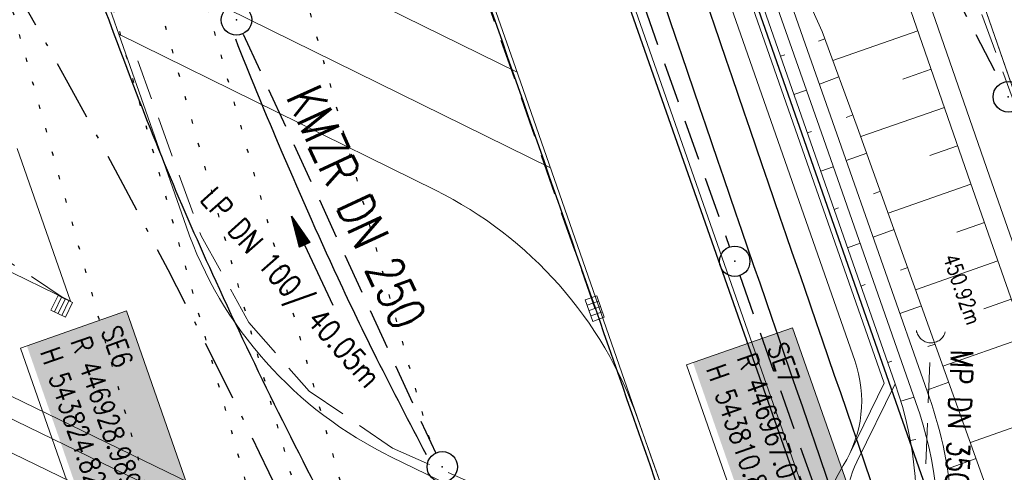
# Model space of a CAD drawing. Extents: x 446740 to 447511, y 442825 to 444215.
# Tile 42 of 94: x 446927 to 446976, y 443816 to 443838. Entities that reach past the tile are written whole.
import ezdxf
from ezdxf.enums import TextEntityAlignment as Align

# ---------------------------------------------------------------- set-up
doc = ezdxf.new("R2010")
doc.units = 0
doc.header["$LTSCALE"] = 2
doc.header["$MEASUREMENT"] = 0
for name, pattern in [('AUSGEZOGEN', [0]), ('BAB-FM2', [2.6, 1.5, -0.5, 0.1, -0.5]), ('GESTRICH-X2', [1.5, 1, -0.5]), ('PUNKTX2_STR', [0.6, 0.1, -0.5])]:
    doc.linetypes.add(name, pattern=pattern)
doc.layers.get('0').update_dxf_attribs({"linetype": 'AUSGEZOGEN'})
for name, color, linetype in [('205-GRENZL-BAB', 7, 'AUSGEZOGEN'), ('BAB_FM', 5, 'BAB-FM2'), ('Bahnachse', 7, 'CONTINUOUS'), ('Beschriftung', 7, 'CONTINUOUS'), ('DURCHL', 200, 'GESTRICH-X2'), ('FBRTOP', 250, 'AUSGEZOGEN'), ('Gleisachsen', 7, 'CONTINUOUS'), ('Hintergrund', 7, 'CONTINUOUS'), ('Hintergrundplan', 7, 'CONTINUOUS'), ('Ingenieurbauwerke', 15, 'CONTINUOUS'), ('KANAL', 7, 'GESTRICH-X2'), ('MULDE', 250, 'AUSGEZOGEN'), ('PFEIL', 7, 'CONTINUOUS'), ('SCHLITZRINNE', 200, 'AUSGEZOGEN'), ('SCHSYMBOL', 200, 'AUSGEZOGEN'), ('STRASSE', 250, 'AUSGEZOGEN'), ('TEXTO', 4, 'CONTINUOUS'), ('WEG', 250, 'GESTRICH-X2')]:
    doc.layers.add(name, color=color, linetype=linetype)
doc.styles.add('11', font='txt_____.ttf', dxfattribs={"width": 0.8, "height": 1})
doc.styles.add('6', font='txt_____.ttf', dxfattribs={"width": 0.8, "height": 1})
doc.styles.add('8', font='txt_____.ttf', dxfattribs={"width": 0.8, "height": 1})
doc.styles.add('ROMANS', font='romans.shx', dxfattribs={"width": 0.8})

# ---------------------------------------------------------------- blocks, each defined once
blk = doc.blocks.new('GST')
at = {"color": 0}
blk.add_circle((0, 0), 0.75, dxfattribs=at)
blk.add_point((0, 0), dxfattribs=at)
blk = doc.blocks.new('10')
blk.add_blockref('GST', (0, 0))
blk = doc.blocks.new('PFEIL2')
at = {"color": 0}
for p, q in [((0.88, 0.002), (-2.401, -0.012)), ((0.881, -0.271), (0.879, 0.276)), ((0.879, 0.276), (2.429, 0.009)), ((0.911, 0.27), (0.879, 0.265)), ((0.965, 0.261), (0.879, 0.246)), ((1.019, 0.252), (0.879, 0.228)), ((1.073, 0.242), (0.879, 0.209)), ((1.127, 0.233), (0.879, 0.191)), ((1.181, 0.224), (0.879, 0.172)), ((1.235, 0.214), (0.879, 0.154)), ((1.289, 0.205), (0.879, 0.135)), ((1.343, 0.196), (0.879, 0.117)), ((1.397, 0.187), (0.879, 0.098)), ((1.451, 0.177), (0.879, 0.08)), ((1.505, 0.168), (0.879, 0.061)), ((1.559, 0.159), (0.88, 0.043)), ((1.613, 0.149), (0.88, 0.024)), ((1.668, 0.14), (0.88, 0.006)), ((1.722, 0.131), (0.88, -0.013)), ((1.776, 0.121), (0.88, -0.031)), ((1.83, 0.112), (0.88, -0.05)), ((1.884, 0.103), (0.88, -0.068)), ((1.938, 0.094), (0.88, -0.087)), ((1.992, 0.084), (0.88, -0.105)), ((2.046, 0.075), (0.88, -0.124)), ((2.1, 0.066), (0.88, -0.142)), ((2.154, 0.056), (0.88, -0.161)), ((2.208, 0.047), (0.88, -0.179)), ((2.262, 0.038), (0.881, -0.198)), ((2.316, 0.029), (0.881, -0.216)), ((2.37, 0.019), (0.881, -0.235)), ((2.424, 0.01), (0.881, -0.253)), ((2.429, 0.009), (0.881, -0.271))]:
    blk.add_line(p, q, dxfattribs=at)
blk = doc.blocks.new('SK-rechteck Mitt')
at = {"color": 18, "lineweight": 9, "true_color": 0x000000}
for p, q in [((-0.375, 0.2), (-0.375, -0.2)), ((-0.375, 0.2), (0.375, 0.2)), ((-0.1875, 0.2), (-0.1875, -0.2)), ((0, 0.2), (0, -0.2)), ((0.1875, 0.2), (0.1875, -0.2)), ((0.375, 0.2), (0.375, -0.2)), ((-0.375, -0.2), (0.375, -0.2))]:
    blk.add_line(p, q, dxfattribs=at)
blk = doc.blocks.new('SK-quadrat Rand')
at = {"color": 18, "lineweight": 9, "true_color": 0x000000}
for p, q in [((-0.4, 0.8), (-0.4, 0)), ((-0.4, 0.8), (0.4, 0.8)), ((-0.2, 0.8), (-0.2, 0)), ((0, 0.8), (0, 0)), ((0.2, 0.8), (0.2, 0)), ((0.4, 0.8), (0.4, 0)), ((-0.4, 0), (0.4, 0))]:
    blk.add_line(p, q, dxfattribs=at)
blk = doc.blocks.new('Ein-_Auslauf')
at = {"color": 18, "lineweight": 9, "true_color": 0x000000}
blk.add_lwpolyline([(-0.700676, -0.583948, -0.816874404), (0.724419, -0.589597)], format="xyb", dxfattribs=at)

msp = doc.modelspace()

# ---------------------------------------------------------------- linework, layer by layer
at = {"layer": '205-GRENZL-BAB', "flags": 128}
msp.add_lwpolyline([(446938.808, 443909.082), (447023.182, 443668.438)], dxfattribs=at)
at = {"layer": 'BAB_FM', "flags": 128}
msp.add_lwpolyline([(446907.736, 443871.618, 0.029826), (446920.778, 443849.819, -0.026843), (446940.011, 443814.418), (446940.648, 443813.135, 0.040013), (446962.986, 443779.495), (446965.138, 443775.204, -0.343593), (446964.346, 443771.555), (446956.984, 443765.535, 0.398511), (446956.832, 443763.357), (446978.31, 443740.079), (447000.468, 443715.992), (447014.94, 443691.092), (447028.903, 443660.538), (447030.814, 443654.35), (447019.085, 443640.703), (447035.188, 443587.926), (447041.09, 443572.533)], format="xyb", dxfattribs=at)
at = {"layer": 'Bahnachse', "color": 7, "linetype": 'PUNKTX2_STR'}
msp.add_line((446923.905, 443874.698), (446945.645, 443797.198), dxfattribs=at)
at = {"layer": 'Beschriftung', "color": 18, "lineweight": 9, "true_color": 0x000000}
for points in [[(446932.366, 443823.663), (446935.603, 443814.395), (446930.38, 443812.57), (446927.142, 443821.838), (446932.366, 443823.663)], [(446965.228, 443822.838), (446968.378, 443813.821), (446963.154, 443811.996), (446960.004, 443821.013), (446965.228, 443822.838)]]:
    msp.add_lwpolyline(points, close=True, dxfattribs=at)
at = {"layer": 'DURCHL'}
msp.add_line((446959.094, 443866.594), (446975.531, 443834.875), dxfattribs=at)
at = {"layer": 'FBRTOP', "color": 0, "const_width": 0.5}
for points in [[(447118.971, 443523.408, 0), (447120.057, 443520.305, 0.000001), (447128.316, 443496.708, -0.000001), (447136.574, 443473.112)], [(446961.367, 443973.726, -0.000008), (446963.147, 443968.64, -0.000007), (446967.276, 443956.841, 0.000013), (446971.405, 443945.042, 0.000013), (446975.535, 443933.245, -0.000019), (446979.664, 443921.447, -0.000006), (446983.793, 443909.648, 0.000004), (446987.922, 443897.849, 0.000002), (447000.31, 443862.454, 0.000002), (447012.697, 443827.06, 0.000004), (447025.085, 443791.665, -0.000006), (447037.473, 443756.271, 0), (447039.084, 443751.668, 0.000003)], [(446950.07, 443969.773, 0.000089), (446952.953, 443961.485, 0.000026), (446968.558, 443916.655, 0.000443), (446969.471, 443914.039, 0.00013), (446975.672, 443896.342, -0.000082), (446985.547, 443868.172, -0.00001), (446990.142, 443855.056, -0.000011), (446994.25, 443843.328, -0.000533), (447001.752, 443821.837, 0.000455), (447010.521, 443796.702, 0.000701), (447018.513, 443773.963, -0.000624), (447027.494, 443748.425, -0.000234), (447028.928, 443744.324, 0.000022), (447043.87, 443701.542, 0.000434), (447045.613, 443696.566, 0.000135), (447051.241, 443680.557)], [(446934.939, 443964.477, -0.000008), (446936.719, 443959.39, -0.000007), (446940.848, 443947.592, 0.000013), (446944.977, 443935.794, 0.000013), (446949.106, 443923.995, -0.000019), (446953.236, 443912.197, -0.000006), (446957.365, 443900.399, 0.000004), (446961.494, 443888.601, 0.000002), (446973.881, 443853.206, 0.000002), (446986.269, 443817.81, 0.000004), (446998.657, 443782.416, -0.000006), (447011.045, 443747.021, -0.000001), (447016.033, 443732.768, 0.000003)]]:
    msp.add_lwpolyline(points, format="xyb", dxfattribs=at)
at = {"layer": 'FBRTOP', "color": 0}
msp.add_lwpolyline([(446964.221, 443974.725, 0.000003), (446967.365, 443965.643, 0.00002), (446968.622, 443962.013, 0.001124), (446976.568, 443939.234, -0.000442), (446996.834, 443881.391), (447012.742, 443835.838, 0.000388), (447024.088, 443803.43, 0.00025), (447041.743, 443753.205)], format="xyb", dxfattribs=at)
at = {"layer": 'Gleisachsen', "color": 7, "linetype": 'PUNKTX2_STR'}
for p, q in [((446910.631, 443913.691), (446943.479, 443796.59)), ((446931.509, 443855.924), (446947.812, 443797.805))]:
    msp.add_line(p, q, dxfattribs=at)
at = {"layer": 'Hintergrund', "color": 254, "lineweight": 18, "true_color": 0xcccccc}
for p, q in [((446892.597, 443949.658), (446931.989, 443837.306)), ((446928.682, 443846.736), (446951.641, 443835.432)), ((446930.335, 443842.021), (446953.285, 443830.722)), ((446971.406, 443837.467), (446967.211, 443836.012)), ((446966.817, 443837.077), (446966.507, 443836.963)), ((446964.635, 443836.217), (446964.841, 443836.289)), ((446972.061, 443835.578), (446970.676, 443835.097)), ((446967.512, 443835.202), (446966.551, 443834.846)), ((446965.296, 443834.329), (446965.914, 443834.546)), ((446972.717, 443833.688), (446968.596, 443832.258)), ((446968.207, 443833.327), (446967.876, 443833.204)), ((446965.958, 443832.442), (446966.164, 443832.514)), ((446926.97, 443831.677), (446929.606, 443824.153)), ((446973.373, 443831.799), (446972.006, 443831.324)), ((446968.888, 443831.446), (446967.872, 443831.082)), ((446916.215, 443830.658), (446929.606, 443824.153)), ((446966.619, 443830.554), (446967.24, 443830.772)), ((446974.029, 443829.909), (446969.951, 443828.478)), ((446969.562, 443829.563), (446969.22, 443829.441)), ((446967.28, 443828.667), (446967.488, 443828.739)), ((446974.691, 443828.022), (446973.336, 443827.547)), ((446970.237, 443827.681), (446969.198, 443827.308)), ((446967.942, 443826.779), (446968.565, 443826.998)), ((446970.912, 443825.798), (446970.561, 443825.672)), ((446975.353, 443826.135), (446971.301, 443824.713)), ((446968.603, 443824.892), (446968.811, 443824.965)), ((446971.587, 443823.915), (446970.523, 443823.534)), ((446976.016, 443824.248), (446974.669, 443823.775)), ((446972.261, 443822.032), (446971.903, 443821.904)), ((446976.678, 443822.361), (446972.65, 443820.947)), ((446969.926, 443821.117), (446970.135, 443821.19)), ((446972.936, 443820.15), (446971.849, 443819.76)), ((446970.567, 443819.223), (446971.227, 443819.419)), ((446978.003, 443818.586), (446974, 443817.182)), ((446973.611, 443818.267), (446973.225, 443818.129)), ((446971.035, 443817.279), (446971.303, 443817.329)), ((446974.286, 443816.384), (446972.876, 443815.879))]:
    msp.add_line(p, q, dxfattribs=at)
for points in [[(446931.127, 443963.143), (446935.752, 443949.918), (446944.508, 443924.8), (446951.196, 443905.817), (446961.721, 443875.748), (446970.434, 443850.942), (446977.309, 443831.13), (446985.117, 443808.885), (446986.607, 443804.627)], [(446928.767, 443962.317), (446933.392, 443949.093), (446942.149, 443923.973), (446948.837, 443904.989), (446959.362, 443874.92), (446968.074, 443850.118), (446974.949, 443830.306), (446982.758, 443808.057), (446984.248, 443803.801)], [(446927.823, 443961.987), (446932.448, 443948.763), (446941.205, 443923.642), (446947.894, 443904.657), (446958.418, 443874.589), (446967.13, 443849.788), (446974.005, 443829.977), (446981.815, 443807.726), (446983.304, 443803.471)], [(446920.891, 443959.56), (446969.752, 443820.101), (446968.065, 443816.669)], [(446915.699, 443957.743), (446967.152, 443810.886)], [(446917.414, 443933.284), (446924.041, 443914.706), (446934.112, 443885.56), (446939.404, 443870.324), (446945.604, 443852.678), (446947.103, 443848.344), (446951.558, 443835.672), (446958.342, 443816.231), (446958.773, 443815)], [(446956.96, 443803.641), (446924.511, 443819.4), (446956.96, 443803.641)], [(446956.96, 443803.641), (446924.511, 443819.4), (446956.96, 443803.641)], [(446956.306, 443802.291), (446923.843, 443818.057)]]:
    msp.add_lwpolyline(points, dxfattribs=at)
for points in [[(446924.217, 443960.724), (446924.339, 443960.344), (446925.837, 443955.571), (446927.122, 443950.723), (446928.798, 443946.012), (446930.379, 443941.268), (446932.009, 443936.542), (446933.601, 443931.801), (446935.372, 443927.124), (446935.7, 443926.102), (446945.181, 443898.773), (446958.291, 443860.982), (446959.93, 443856.258), (446961.573, 443851.536), (446963.22, 443846.815), (446964.869, 443842.095), (446965.847, 443839.304), (446966.685, 443837.433), (446968.423, 443832.743), (446975.129, 443814.03, -0.048938), (446974.989, 443809.593, 0.113003), (446975.807, 443801.512), (446976.063, 443800.822)], [(446973.503, 443799.874), (446973.234, 443800.599, -0.113568), (446972.281, 443809.941, 0.117419), (446971.319, 443819.157), (446966.753, 443832.158), (446965.096, 443836.876), (446963.442, 443841.595), (446961.793, 443846.315), (446960.146, 443851.036), (446958.503, 443855.758), (446956.864, 443860.482), (446943.754, 443898.273), (446922.318, 443960.06)], [(446922.979, 443960.291), (446944.415, 443898.503), (446957.525, 443860.712), (446959.164, 443855.988), (446960.807, 443851.267), (446962.453, 443846.546), (446964.102, 443841.827), (446965.756, 443837.108), (446967.413, 443832.39), (446971.979, 443819.389, -0.068029), (446973.104, 443813.896, -0.048999), (446972.975, 443809.85, 0.113451), (446973.894, 443800.834), (446974.159, 443800.117)], [(446972.481, 443799.529), (446971.97, 443801.003, -0.118953), (446971.098, 443810.826, 0.125853), (446970.293, 443820.069), (446921.363, 443959.725, 0.414457)], [(446919.947, 443959.23), (446968.302, 443821.214, -0.227664), (446967.728, 443816.05, 0.227694), (446967.152, 443810.886)], [(446897.6, 443843.067), (446898.469, 443840.587, 0.197945), (446910.127, 443827.503), (446957.397, 443804.54, -0.198221), (446967.534, 443793.163), (446971.143, 443782.864, 0.096812), (446989.793, 443750.488)], [(446970.293, 443820.069), (446968.408, 443816.234, 0.200367), (446968.149, 443812.004)]]:
    msp.add_lwpolyline(points, format="xyb", dxfattribs=at)
msp.add_lwpolyline([(446945.444, 443816.465), (446959.797, 443809.494, -0.012202), (446960.903, 443808.923), (446959.71, 443812.31), (446958.773, 443815), (446957.6, 443818.327, 0.195503), (446947.62, 443829.611), (446931.989, 443837.306), (446935.308, 443827.838, 0.197884), (446945.444, 443816.465)], format="xyb", close=True, dxfattribs=at)
at = {"layer": 'Hintergrundplan', "color": 254, "lineweight": 18, "true_color": 0xcccccc}
for p, q in [((446892.597, 443949.658), (446931.989, 443837.306)), ((446970.434, 443850.942), (446977.309, 443831.13)), ((446928.682, 443846.736), (446951.641, 443835.432)), ((446930.335, 443842.021), (446953.285, 443830.722)), ((446971.406, 443837.467), (446967.211, 443836.012)), ((446966.817, 443837.077), (446966.507, 443836.963)), ((446964.635, 443836.217), (446964.841, 443836.289)), ((446972.061, 443835.578), (446970.676, 443835.097)), ((446967.512, 443835.202), (446966.551, 443834.846)), ((446965.296, 443834.329), (446965.914, 443834.546)), ((446972.717, 443833.688), (446968.596, 443832.258)), ((446968.207, 443833.327), (446967.876, 443833.204)), ((446965.958, 443832.442), (446966.164, 443832.514)), ((446926.97, 443831.677), (446929.606, 443824.153)), ((446973.373, 443831.799), (446972.006, 443831.324)), ((446968.888, 443831.446), (446967.872, 443831.082)), ((446916.215, 443830.658), (446929.606, 443824.153)), ((446966.619, 443830.554), (446967.24, 443830.772)), ((446974.029, 443829.909), (446969.951, 443828.478)), ((446969.562, 443829.563), (446969.22, 443829.441)), ((446967.28, 443828.667), (446967.488, 443828.739)), ((446974.691, 443828.022), (446973.336, 443827.547)), ((446970.237, 443827.681), (446969.198, 443827.308)), ((446967.942, 443826.779), (446968.565, 443826.998)), ((446970.912, 443825.798), (446970.561, 443825.672)), ((446975.353, 443826.135), (446971.301, 443824.713)), ((446968.603, 443824.892), (446968.811, 443824.965)), ((446971.587, 443823.915), (446970.523, 443823.534)), ((446976.016, 443824.248), (446974.669, 443823.775)), ((446972.261, 443822.032), (446971.903, 443821.904)), ((446976.678, 443822.361), (446972.65, 443820.947)), ((446969.926, 443821.117), (446970.135, 443821.19)), ((446972.936, 443820.15), (446971.849, 443819.76)), ((446970.567, 443819.223), (446971.227, 443819.419)), ((446978.003, 443818.586), (446974, 443817.182)), ((446973.611, 443818.267), (446973.225, 443818.129)), ((446971.035, 443817.279), (446971.303, 443817.329)), ((446974.286, 443816.384), (446972.876, 443815.879))]:
    msp.add_line(p, q, dxfattribs=at)
for points in [[(446928.767, 443962.317), (446933.392, 443949.093), (446942.149, 443923.973), (446948.837, 443904.989), (446959.362, 443874.92), (446968.074, 443850.118), (446974.949, 443830.306), (446982.758, 443808.057), (446984.248, 443803.801)], [(446927.823, 443961.987), (446932.448, 443948.763), (446941.205, 443923.642), (446947.894, 443904.657), (446958.418, 443874.589), (446967.13, 443849.788), (446974.005, 443829.977), (446981.815, 443807.726), (446983.304, 443803.471)], [(446920.891, 443959.56), (446969.752, 443820.101), (446968.065, 443816.669)], [(446915.699, 443957.743), (446967.152, 443810.886)], [(446917.414, 443933.284), (446924.041, 443914.706), (446934.112, 443885.56), (446939.404, 443870.324), (446945.604, 443852.678), (446947.103, 443848.344), (446951.558, 443835.672), (446958.342, 443816.231), (446958.773, 443815)], [(446956.96, 443803.641), (446924.511, 443819.4), (446956.96, 443803.641)], [(446956.96, 443803.641), (446924.511, 443819.4), (446956.96, 443803.641)], [(446956.306, 443802.291), (446923.843, 443818.057)]]:
    msp.add_lwpolyline(points, dxfattribs=at)
for points in [[(446924.217, 443960.724), (446924.339, 443960.344), (446925.837, 443955.571), (446927.122, 443950.723), (446928.798, 443946.012), (446930.379, 443941.268), (446932.009, 443936.542), (446933.601, 443931.801), (446935.372, 443927.124), (446935.7, 443926.102), (446945.181, 443898.773), (446958.291, 443860.982), (446959.93, 443856.258), (446961.573, 443851.536), (446963.22, 443846.815), (446964.869, 443842.095), (446965.847, 443839.304), (446966.685, 443837.433), (446968.423, 443832.743), (446975.129, 443814.03, -0.048938), (446974.989, 443809.593, 0.113003), (446975.807, 443801.512), (446976.063, 443800.822)], [(446973.503, 443799.874), (446973.234, 443800.599, -0.113568), (446972.281, 443809.941, 0.117419), (446971.319, 443819.157), (446966.753, 443832.158), (446965.096, 443836.876), (446963.442, 443841.595), (446961.793, 443846.315), (446960.146, 443851.036), (446958.503, 443855.758), (446956.864, 443860.482), (446943.754, 443898.273), (446922.318, 443960.06)], [(446922.979, 443960.291), (446944.415, 443898.503), (446957.525, 443860.712), (446959.164, 443855.988), (446960.807, 443851.267), (446962.453, 443846.546), (446964.102, 443841.827), (446965.756, 443837.108), (446967.413, 443832.39), (446971.979, 443819.389, -0.068029), (446973.104, 443813.896, -0.048999), (446972.975, 443809.85, 0.113451), (446973.894, 443800.834), (446974.159, 443800.117)], [(446972.481, 443799.529), (446971.97, 443801.003, -0.118953), (446971.098, 443810.826, 0.125853), (446970.293, 443820.069), (446921.363, 443959.725, 0.414457)], [(446919.947, 443959.23), (446968.302, 443821.214, -0.227664), (446967.728, 443816.05, 0.227694), (446967.152, 443810.886)], [(446897.6, 443843.067), (446898.469, 443840.587, 0.197945), (446910.127, 443827.503), (446957.397, 443804.54, -0.198221), (446967.534, 443793.163), (446971.143, 443782.864, 0.096812), (446989.793, 443750.488)], [(446970.293, 443820.069), (446968.408, 443816.234, 0.200367), (446968.149, 443812.004)]]:
    msp.add_lwpolyline(points, format="xyb", dxfattribs=at)
msp.add_lwpolyline([(446945.444, 443816.465), (446959.797, 443809.494, -0.012202), (446960.903, 443808.923), (446959.71, 443812.31), (446958.773, 443815), (446957.6, 443818.327, 0.195503), (446947.62, 443829.611), (446931.989, 443837.306), (446935.308, 443827.838, 0.197884), (446945.444, 443816.465)], format="xyb", close=True, dxfattribs=at)
at = {"layer": 'Ingenieurbauwerke', "color": 7, "linetype": 'PUNKTX2_STR'}
for p, q in [((446906.009, 443912.394), (446938.857, 443795.294)), ((446933.323, 443867.228), (446947.43, 443816.939))]:
    msp.add_line(p, q, dxfattribs=at)
at = {"layer": 'KANAL', "color": 92, "lineweight": 9, "true_color": 0x00b400}
for p, q in [((446976.287, 443833.578, 453.34), (446957.435, 443885.082, 452.86)), ((446929.352, 443824.252, 452.911), (446913.36, 443834.821, 453.044)), ((446971.211, 443801.145, 452.524), (446972.036, 443822.084, 450.919))]:
    msp.add_line(p, q, dxfattribs=at)
at = {"layer": 'KANAL'}
for p, q in [((446944.844, 443875.438), (446962.125, 443826.813)), ((446959.094, 443866.594), (446975.531, 443834.875)), ((446938.125, 443837.313), (446947.625, 443816.656)), ((446962.625, 443825.406), (446979.438, 443777.906))]:
    msp.add_line(p, q, dxfattribs=at)
at = {"layer": 'KANAL', "color": 92, "lineweight": 9, "true_color": 0x00b400}
for points in [[(446955.474, 443823.782, 452.434), (446947.707, 443845.953, 452.202), (446940.778, 443865.738, 452.032), (446933.816, 443885.586, 451.877), (446926.89, 443905.369, 451.706), (446919.961, 443925.159, 451.543), (446915.651, 443937.448, 451.44)], [(446932.929, 443835.996, 0), (446936.053, 443827.373, 0), (446938.403, 443823.103, 0), (446941.386, 443819.715, 0), (446945.486, 443816.909, 0), (446949.943, 443814.948, 0), (446953.344, 443813.347, 0), (446957.662, 443810.851, 0), (446960.071, 443809.225, 452.622)]]:
    msp.add_polyline3d(points, dxfattribs=at)
at = {"layer": 'MULDE'}
for points in [[(446950.228, 443882.252, 0.04582), (446948.791, 443880.251, 0.087376), (446947.941, 443877.974, 0.02973), (446947.507, 443874.479, 0.075769), (446947.65, 443872.843, 0.019142), (446948.681, 443869.213, 0.00323), (446955.605, 443848.426, 0.002108), (446974.71, 443793.048, 0.009418), (446979.284, 443780.719, 0.012166), (446982.354, 443773.426, 0.02146), (446984.395, 443769.365, 0.018846), (446984.853, 443768.611, 0.001561), (446990.251, 443760.497, 0.020586), (446995.86, 443752.827, 0.007314), (446999.857, 443747.956, 0.015038)], [(446951.474, 443880.625, 0.036809), (446950.515, 443879.238, 0.087376), (446949.907, 443877.61, 0.02973), (446949.503, 443874.351, 0.075769), (446949.594, 443873.315, 0.019142), (446950.583, 443869.833, 0.00323), (446957.499, 443849.07, 0.002108), (446976.598, 443793.708, 0.009418), (446981.146, 443781.449, 0.012166), (446984.178, 443774.247, 0.02146), (446986.141, 443770.339, 0.018846), (446986.521, 443769.714, 0.001561), (446991.913, 443761.611, 0.020586), (446997.424, 443754.073, 0.015038), (447005.717, 443744.279, 0.015038)]]:
    msp.add_lwpolyline(points, format="xyb", dxfattribs=at)
at = {"layer": 'SCHLITZRINNE'}
msp.add_lwpolyline([(446946.636, 443968.571, 0.000016), (446947.849, 443965.085, 0.000199), (446950.544, 443957.352, 0.000027), (446955.553, 443942.997, 0.000044), (446958.667, 443934.078, 0.000101), (446962.051, 443924.393, 0.000084), (446966.153, 443912.669, 0.000975), (446970.092, 443901.486, -0.001001), (446974.031, 443890.303, -0.000613), (446978.162, 443878.453, 0.000574), (446982.293, 443866.603, 0.000043), (446985.962, 443856.119, 0.000041), (446989.821, 443845.1, 0.000098), (446990.721, 443842.532, -0.000006), (447006.522, 443797.477, -0.000336), (447009.233, 443789.73, -0.000126), (447016.458, 443769.022)], format="xyb", dxfattribs=at)
at = {"layer": 'STRASSE'}
for points in [[(447062.812, 443984.485, 0.000031), (447067.774, 443953.189, 0.000135), (447068.931, 443945.908, 0.000002), (447074.525, 443910.767, 0.000014), (447075.333, 443905.695, 0.000003), (447075.577, 443904.158, 0.000002), (447075.88, 443902.258, 0.000405)], [(447056.172, 444006.907, 0.000256), (447057.959, 443995.782, 0.000007), (447066.417, 443943.312, -0.000072), (447067.235, 443938.233, -0.000506), (447069.899, 443921.568, 0.000383), (447073.414, 443899.55, 0.002551), (447074.205, 443894.777, 0.000503), (447078.363, 443870.591, 0.006787), (447082.529, 443848.311, 0.026597), (447083.97, 443842.705, 0.011408), (447085.657, 443837.742, 0.003012), (447092.583, 443819.14, 0.000539), (447102.034, 443794.298, 0.00389), (447103.374, 443790.868, 0.002567), (447104.913, 443787.074, -0.001252), (447108.088, 443779.304, -0.003407), (447110.594, 443773.006, -0.003634)], [(446963.395, 443791.048, 0.000903), (446963.475, 443790.95, 0.008098), (446964.815, 443789.354, 0.044964), (446965.487, 443788.707, 0.04079), (446966.339, 443788.131, 0.158037), (446967.576, 443787.881, 0.469329), (446967.853, 443788.304, 0.009198), (446967.52, 443789.322, 0.000223), (446952.986, 443831.009, 0.000004), (446936.423, 443878.447, -0.000017), (446932.249, 443890.404, -0.0013), (446927.963, 443902.785, 0.001293), (446923.656, 443915.228, 0.025648), (446922.292, 443918.574, 0.024383), (446920.513, 443921.932, 0.071691), (446919.532, 443923.147, 0.016707), (446914.498, 443927.52, 0.052871), (446911.116, 443929.717, 0.037612), (446905.892, 443931.897)], [(446927.813, 443848.055, 0.003131), (446932.185, 443836.156, 0.018072), (446936.771, 443825.139, 0.015041), (446943.145, 443812.297, 0.021485), (446951.558, 443798.061, 0.023922), (446960.243, 443786.011, 0.001436), (446965.357, 443779.625, 0.003875), (446967.277, 443777.279, 0.002785)], [(446937.742, 443837.069, 0.006229), (446939.86, 443831.913, 0.007743), (446942.795, 443825.299, 0.00793), (446944.711, 443821.323, 0.005906), (446947.153, 443816.593, 0.014284)]]:
    msp.add_lwpolyline(points, format="xyb", dxfattribs=at)
msp.add_lwpolyline([(446978.811, 443777.804), (446977.838, 443779.92), (446953.977, 443847.794), (446944.372, 443875.211)], dxfattribs=at)
at = {"layer": 'WEG', "flags": 128}
for points in [[(446976.819, 443622.809, 0.003478), (446990.635, 443633.804, 0.004455), (447000.398, 443641.83, 0.000244), (447009.149, 443649.163, 0.00383), (447009.702, 443649.634, 0.029535), (447011.872, 443651.748, 0.030309), (447013.725, 443654.045, 0.044337), (447014.902, 443656.056, 0.024922), (447016.481, 443659.884, 0.020172), (447017.405, 443662.859, 0.030072), (447017.821, 443664.908, 0.045014), (447017.963, 443667.723, 0.03518), (447017.568, 443671.304, 0.019616), (447016.56, 443675.826, 0.016896), (447015.009, 443680.976, 0.009595), (447013.503, 443685.161, 0.006158), (447010.953, 443691.603, 0.021057), (447006.381, 443701.537, 0.034412), (447002.925, 443707.273, 0.024481), (446996.978, 443714.936, 0.010018), (446981.195, 443732.608, 0.000195), (446953.17, 443762.726, 0.000666), (446944.962, 443771.517, 0.000046), (446941.056, 443775.688, 0.000009), (446922.08, 443795.949, 0.001109), (446881.764, 443838.802, 0.00487), (446872.464, 443848.453, 0.033993), (446870.176, 443850.485, 0.027932), (446867.108, 443852.595, 0.056779), (446865.132, 443853.509, 0.044375), (446862.423, 443854.146, 0.066457), (446859.151, 443854.177, 0.07715), (446856.435, 443853.405, 0.026945), (446855.343, 443852.829, 0.005039), (446849.713, 443849.386, 0.024312), (446844.157, 443845.523, 0.01939), (446837.642, 443840.09)], [(446839.503, 443837.192, -0.024299), (446846.088, 443843.08, -0.028596), (446852.182, 443847.465, -0.002657), (446855.649, 443849.645, -0.018724), (446856.154, 443849.933, -0.064132), (446858.234, 443850.699, -0.052142), (446860.936, 443851.027, -0.051497), (446862.977, 443850.85, -0.064077), (446864.543, 443850.336, -0.046861), (446866.851, 443848.956, -0.040142), (446869.225, 443846.904, -0.010587), (446882.06, 443833.308, 0.005484), (446906.566, 443806.811, 0.000342), (446936.107, 443775.608, -0.000702), (446950.465, 443760.42, -0.001926), (446960.591, 443749.595, -0.000804), (446984.714, 443723.524, -0.009458), (446993.661, 443713.448, -0.013174), (446999.75, 443705.93, -0.048866), (447004.434, 443698.406, -0.031939), (447009.648, 443685.91, -0.007405), (447012.54, 443677.083, -0.024061), (447013.258, 443674.315, -0.002233), (447013.434, 443673.452, -0.002633), (447013.576, 443672.719, -0.0246), (447013.874, 443670.559, -0.016952), (447014.044, 443667.4, -0.058854), (447013.748, 443664.379, -0.042814), (447012.514, 443660.4, -0.027791), (447011.122, 443657.457, -0.045135), (447010.009, 443655.787, -0.021996), (447008.373, 443653.928, -0.016225), (447005.969, 443651.586, -0.025254), (446993.147, 443641.014, 0.018531), (446975.487, 443626.846, 0.000995), (446975.432, 443626.798, 0.000136), (446975.026, 443626.444)]]:
    msp.add_lwpolyline(points, format="xyb", dxfattribs=at)

# ---------------------------------------------------------------- block references
at = {"layer": 'KANAL'}
for name, p, rotation in [('SK-quadrat Rand', (446929.352, 443824.252), 154.0138458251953), ('Ein-_Auslauf', (446972.036, 443822.084), 177.4641632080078)]:
    msp.add_blockref(name, p, dxfattribs=dict(at, rotation=rotation))
at = {"layer": 'KANAL', "xscale": 1.5, "yscale": 1.5, "rotation": 109.3053680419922}
msp.add_blockref('SK-rechteck Mitt', (446955.474, 443823.782), dxfattribs=at)
at = {"layer": 'PFEIL', "rotation": 114.7463999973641}
msp.add_blockref('PFEIL2', (446941.531, 443826.127), dxfattribs=at)
at = {"layer": 'SCHSYMBOL', "rotation": 289.2892}
for p in [(446937.798, 443838.007), (446975.872, 443834.22), (446962.377, 443826.113), (446947.95, 443815.982)]:
    msp.add_blockref('10', p, dxfattribs=at)

# ---------------------------------------------------------------- texts
at = {"layer": 'Beschriftung', "color": 92, "true_color": 0x00b400, "char_height": 1.1, "attachment_point": 1, "line_spacing_factor": 0.959981, "style": '6'}
for s, insert, rotation in [('LP DN 100/ 40.05m', (446936.777, 443829.874), 311.3703), ('MP DN 350/ 20.96m/ 0.62%', (446974.15, 443821.729), 267.7437)]:
    msp.add_mtext(s, dxfattribs=dict(at, insert=insert, rotation=rotation))
at = {"layer": 'Beschriftung', "color": 18, "true_color": 0x000000, "char_height": 1, "attachment_point": 1, "rotation": 289.2551, "line_spacing_factor": 0.959981, "style": '8', "bg_fill": 1, "box_fill_scale": 1.5, "bg_fill_color": 256, "bg_fill_true_color": 11599800, "bg_fill_transparency": 0}
for s, insert in [('SE6^JR 446928.989^JH 543824.820', (446932.059, 443823.026)), ('SE7^JR 446967.070^JH 543810.865', (446964.921, 443822.201))]:
    msp.add_mtext(s, dxfattribs=dict(at, insert=insert))
at = {"layer": 'KANAL', "color": 18, "true_color": 0x000000, "insert": (446973.361, 443826.554), "char_height": 0.75, "attachment_point": 1, "rotation": 289.3525, "line_spacing_factor": 0.959981, "style": '11'}
msp.add_mtext('450.92m', dxfattribs=at)
at = {"layer": 'TEXTO', "style": 'ROMANS', "width": 0.75}
msp.add_text('KMZR DN 250', height=1.8, rotation=294.7464, dxfattribs=at).set_placement((446942.899, 443828.402), align=Align.CENTER)

doc.saveas('drawing.dxf')
